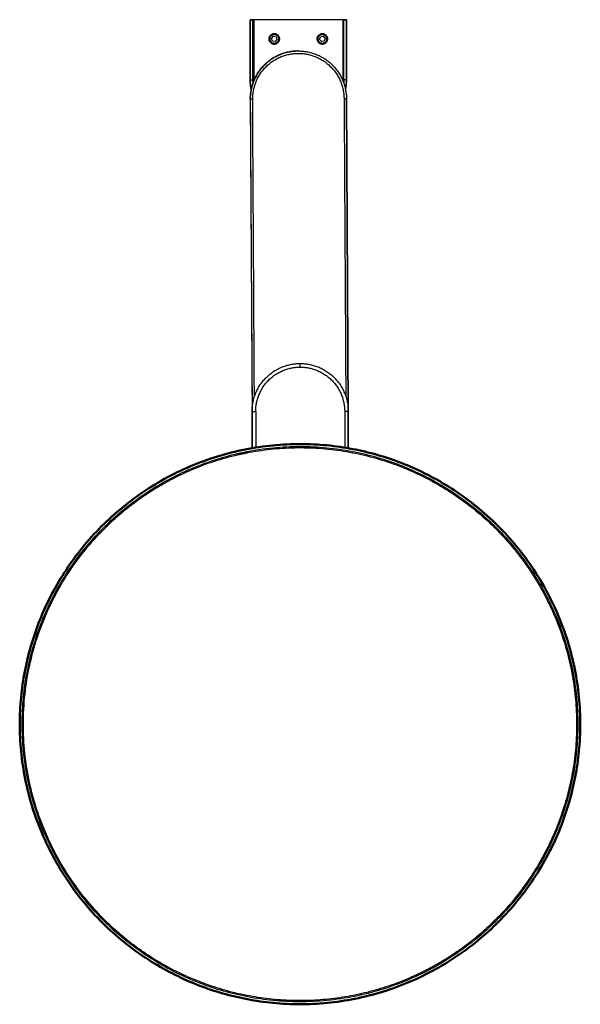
# Model space of a CAD drawing. Header units: millimetres. Extents: x 518 to 751, y 1035 to 1445.
import ezdxf

# ---------------------------------------------------------------- set-up
doc = ezdxf.new("R2010")
doc.units = ezdxf.units.MM
for name, color, linetype in [('Capa 01', 7, 'Continuous'), ('Make2D$Visible$Curvas', 7, 'Continuous'), ('Make2D$Visible$Tangentes', 7, 'Continuous')]:
    doc.layers.add(name, color=color, linetype=linetype)
doc.layers.add('Make2D$Visible$CurvasDeSiluetaDeEscena', color=7, linetype='Continuous', lineweight=50)

msp = doc.modelspace()

# ---------------------------------------------------------------- linework, layer by layer
at = {"layer": 'Capa 01'}
for p, q in [((654.32, 1282.1), (653.56, 1412.1)), ((653.56, 1412.1), (654.32, 1282.1))]:
    msp.add_line(p, q, dxfattribs=at)
for points in [[(613.53, 1444.98, 0), (613.53, 1419.98, 0)], [(653.53, 1444.98, 0), (653.53, 1419.98, 0)]]:
    msp.add_polyline3d(points, close=True, dxfattribs=at)
at = {"layer": 'Make2D$Visible$Curvas', "color": 250, "true_color": 0x363535}
msp.add_lwpolyline([(652.03, 1444.98), (615.03, 1444.98), (614.53, 1444.98)], dxfattribs=at)
at = {"layer": 'Make2D$Visible$Curvas', "color": 250, "lineweight": -3, "true_color": 0x363535}
for points in [[(652.53, 1444.98), (652.03, 1444.98), (615.03, 1444.98), (615.03, 1419.98)], [(613.56, 1411.87), (614.32, 1282), (614.31, 1266.77), (614.32, 1282)], [(652.82, 1281.97), (652.81, 1267)]]:
    msp.add_lwpolyline(points, dxfattribs=at)
for points in [[(624.29, 1437.86), (624.67, 1436.77), (623.91, 1435.89), (622.78, 1436.11), (622.4, 1437.2), (623.16, 1438.07)], [(643.16, 1435.89), (642.4, 1436.77), (642.78, 1437.86), (643.91, 1438.07), (644.67, 1437.2), (644.29, 1436.11)]]:
    msp.add_lwpolyline(points, close=True, dxfattribs=at)
at = {"layer": 'Make2D$Visible$Curvas', "color": 250, "true_color": 0x363535}
for points in [[(623.53, 1439.01, 0), (623.53, 1438.98, 0)], [(643.53, 1439.01, 0), (643.53, 1438.98, 0)], [(623.53, 1434.96, 0), (623.53, 1434.98, 0)], [(643.53, 1434.96, 0), (643.53, 1434.98, 0)], [(654.31, 1266.74, 0), (654.32, 1281.97, 0)]]:
    msp.add_polyline3d(points, close=True, dxfattribs=at)
for points, weights in [([(614.53, 1444.98), (613.53, 1444.98), (613.53, 1444.98)], [1, 0.707106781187, 1]), ([(613.53, 1444.98), (613.53, 1444.98), (614.53, 1444.98)], [1, 0.707106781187, 1]), ([(633.45, 1431.98), (613.45, 1431.87), (613.56, 1411.87)], [1, 0.707106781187, 1]), ([(613.56, 1411.87), (613.45, 1431.87), (633.45, 1431.98)], [1, 0.707106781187, 1]), ([(633.45, 1431.98), (653.45, 1432.1), (653.56, 1412.1)], [1, 0.707106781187, 1]), ([(613.53, 1419.98), (613.53, 1417.93), (613.95, 1415.91)], [1, 0.959140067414, 0.9296804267]), ([(613.95, 1415.91), (613.53, 1417.93), (613.53, 1419.98)], [0.9296804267, 0.959140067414, 1]), ([(653.53, 1419.98), (653.53, 1418), (653.15, 1416.05)], [1, 0.960537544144, 0.931708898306]), ([(653.15, 1416.05), (653.53, 1418), (653.53, 1419.98)], [0.931708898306, 0.960537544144, 1])]:
    msp.add_rational_spline(points, weights, degree=2, dxfattribs=at)
at = {"layer": 'Make2D$Visible$Curvas', "color": 250, "lineweight": -3, "true_color": 0x363535}
for points, weights, knots in [([(623.53, 1434.96), (621.51, 1434.96), (621.51, 1436.98), (621.51, 1439.01), (623.53, 1439.01)], [1, 0.707106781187, 1, 0.707106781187, 1], [6.416519, 6.416519, 6.416519, 7.987315, 7.987315, 9.558111, 9.558111, 9.558111]), ([(623.53, 1439.01), (625.56, 1439.01), (625.56, 1436.98), (625.56, 1434.96), (623.53, 1434.96)], [1, 0.707106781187, 1, 0.707106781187, 1], [3.274926, 3.274926, 3.274926, 4.845722, 4.845722, 6.416519, 6.416519, 6.416519]), ([(643.53, 1434.96), (641.51, 1434.96), (641.51, 1436.98), (641.51, 1439.01), (643.53, 1439.01)], [1, 0.707106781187, 1, 0.707106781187, 1], [6.416519, 6.416519, 6.416519, 7.987315, 7.987315, 9.558111, 9.558111, 9.558111]), ([(643.53, 1439.01), (645.56, 1439.01), (645.56, 1436.98), (645.56, 1434.96), (643.53, 1434.96)], [1, 0.707106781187, 1, 0.707106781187, 1], [3.274926, 3.274926, 3.274926, 4.845722, 4.845722, 6.416519, 6.416519, 6.416519]), ([(522.84, 1182.5), (553.36, 1293.9), (664.75, 1263.38), (776.15, 1232.87), (745.63, 1121.47)], [1, 0.707106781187, 1, 0.707106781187, 1], [4.141593, 4.141593, 4.141593, 5.712389, 5.712389, 7.283185, 7.283185, 7.283185]), ([(608.58, 1264.1), (608.82, 1264.16), (610.65, 1264.54), (612.48, 1264.93), (612.48, 1264.93)], [1, 0.730153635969, 1, 0.730153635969, 1], [8.283185, 8.283185, 8.283185, 9.787684, 9.787684, 11.292184, 11.292184, 11.292184]), ([(745.63, 1121.47), (715.12, 1010.07), (603.72, 1040.59), (492.33, 1071.1), (522.84, 1182.5)], [1, 0.707106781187, 1, 0.707106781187, 1], [7.283185, 7.283185, 7.283185, 8.853982, 8.853982, 10.424778, 10.424778, 10.424778]), ([(744.16, 1118.14), (744.09, 1117.91), (743.51, 1116.13), (742.93, 1114.36), (742.93, 1114.36)], [1, 0.730153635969, 1, 0.730153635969, 1], [8.283185, 8.283185, 8.283185, 9.787684, 9.787684, 11.292184, 11.292184, 11.292184]), ([(549.97, 1073.71), (549.8, 1073.89), (548.56, 1075.28), (547.31, 1076.67), (547.31, 1076.67)], [1, 0.730153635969, 1, 0.730153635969, 1], [8.283185, 8.283185, 8.283185, 9.787684, 9.787684, 11.292184, 11.292184, 11.292184])]:
    msp.add_rational_spline(points, weights, degree=2, knots=knots, dxfattribs=at)
at = {"layer": 'Make2D$Visible$Curvas', "color": 250, "true_color": 0x363535}
for points, weights, knots in [([(623.54, 1438.98), (621.88, 1438.98), (621.57, 1437.36), (621.19, 1435.4), (623.16, 1435.02), (625.12, 1434.64), (625.5, 1436.61), (625.88, 1438.57), (623.91, 1438.95), (623.73, 1438.98), (623.54, 1438.98)], [0.934145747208, 0.744914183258, 1, 0.707106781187, 1, 0.707106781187, 1, 0.707106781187, 1, 0.962192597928, 0.934145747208], [-2.93883, -2.93883, -2.93883, -1.570796, -1.570796, 0, 0, 1.570796, 1.570796, 3.141593, 3.141593, 3.344355, 3.344355, 3.344355]), ([(643.54, 1438.98), (643.35, 1438.98), (643.16, 1438.95), (641.19, 1438.57), (641.57, 1436.61), (641.95, 1434.64), (643.91, 1435.02), (645.88, 1435.4), (645.5, 1437.36), (645.19, 1438.98), (643.54, 1438.98)], [0.934020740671, 0.962108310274, 1, 0.707106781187, 1, 0.707106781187, 1, 0.707106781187, 1, 0.744998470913, 0.934020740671], [-0.203214, -0.203214, -0.203214, 0, 0, 1.570796, 1.570796, 3.141593, 3.141593, 4.712389, 4.712389, 6.079971, 6.079971, 6.079971]), ([(521.88, 1182.76), (552.66, 1295.13), (665.02, 1264.35), (777.38, 1233.57), (746.6, 1121.21)], [1, 0.707106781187, 1, 0.707106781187, 1], [4.141593, 4.141593, 4.141593, 5.712389, 5.712389, 7.283185, 7.283185, 7.283185]), ([(746.6, 1121.21), (715.82, 1008.85), (603.46, 1039.63), (491.1, 1070.4), (521.88, 1182.76)], [1, 0.707106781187, 1, 0.707106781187, 1], [7.283185, 7.283185, 7.283185, 8.853982, 8.853982, 10.424778, 10.424778, 10.424778])]:
    msp.add_rational_spline(points, weights, degree=2, knots=knots, dxfattribs=at)
at = {"layer": 'Make2D$Visible$Curvas', "color": 250, "lineweight": -3, "true_color": 0x363535}
for points, weights in [([(615.03, 1419.98), (615.03, 1419.75), (615.04, 1419.53)], [1, 0.994903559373, 0.989984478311]), ([(614.56, 1411.87), (613.56, 1411.87), (613.56, 1411.87)], [1, 0.707106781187, 1]), ([(614.32, 1282), (614.33, 1302), (634.33, 1301.99)], [1, 0.707106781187, 1]), ([(634.33, 1301.99), (654.33, 1301.97), (654.32, 1281.97)], [1, 0.707106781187, 1]), ([(654.32, 1281.97), (654.32, 1281.97), (652.82, 1281.97)], [1, 0.707106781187, 1]), ([(608.57, 1264.1), (608.57, 1264.1), (608.58, 1264.1)], [1, 0.997803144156, 1]), ([(744.17, 1118.16), (744.17, 1118.16), (744.16, 1118.14)], [1, 0.997803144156, 1])]:
    msp.add_rational_spline(points, weights, degree=2, dxfattribs=at)
at = {"layer": 'Make2D$Visible$Curvas', "color": 7, "lineweight": -3, "true_color": 0xffffff}
for points, weights, knots in [([(582.03, 1254.45), (660.79, 1294.58), (719.83, 1228.79), (729.88, 1217.59), (736.7, 1204.19)], [0.915258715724, 0.758492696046, 1, 0.94861408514, 0.915258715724], [3.417177, 3.417177, 3.417177, 4.712389, 4.712389, 4.987973, 4.987973, 4.987973]), ([(686.45, 1049.52), (607.68, 1009.39), (548.64, 1075.18), (471.84, 1160.78), (557.44, 1237.58)], [0.915258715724, 0.758492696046, 1, 0.707106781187, 1], [6.55877, 6.55877, 6.55877, 7.853982, 7.853982, 9.424778, 9.424778, 9.424778])]:
    msp.add_rational_spline(points, weights, degree=2, knots=knots, dxfattribs=at)
at = {"layer": 'Make2D$Visible$Curvas', "color": 250, "lineweight": -3, "true_color": 0x363535}
for points in [[(608.94, 1264.68), (608.57, 1264.1)], [(608.58, 1264.1), (608.96, 1264.68)], [(608.59, 1264.09), (608.58, 1264.1)], [(612.48, 1264.93), (611.9, 1265.3)], [(612.48, 1264.93), (612.48, 1264.91)], [(744.15, 1118.15), (744.16, 1118.14)], [(744.16, 1118.14), (744.48, 1117.53)], [(744.48, 1117.54), (744.17, 1118.16)], [(742.93, 1114.36), (742.91, 1114.36)], [(743.55, 1114.67), (742.93, 1114.36)], [(547.31, 1076.67), (547.27, 1075.98)], [(547.31, 1076.67), (547.32, 1076.68)], [(549.97, 1073.71), (549.28, 1073.74)], [(549.98, 1073.72), (549.97, 1073.71)]]:
    msp.add_open_spline(points, degree=1, dxfattribs=at)
at = {"layer": 'Make2D$Visible$Curvas', "color": 7, "lineweight": -3, "true_color": 0xffffff}
for points, weights in [([(557.44, 1237.58), (568.63, 1247.62), (582.03, 1254.45)], [1, 0.94861408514, 0.915258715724]), ([(736.7, 1204.19), (776.84, 1125.43), (711.04, 1066.39)], [0.915258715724, 0.758492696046, 1]), ([(711.04, 1066.39), (699.85, 1056.35), (686.45, 1049.52)], [1, 0.94861408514, 0.915258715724])]:
    msp.add_rational_spline(points, weights, degree=2, dxfattribs=at)
at = {"layer": 'Make2D$Visible$CurvasDeSiluetaDeEscena', "color": 250, "true_color": 0x363535}
for points, weights, knots in [([(623.54, 1438.98), (621.88, 1438.98), (621.57, 1437.36), (621.19, 1435.4), (623.16, 1435.02), (625.12, 1434.64), (625.5, 1436.61), (625.88, 1438.57), (623.91, 1438.95), (623.73, 1438.98), (623.54, 1438.98)], [0.934145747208, 0.744914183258, 1, 0.707106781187, 1, 0.707106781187, 1, 0.707106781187, 1, 0.962192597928, 0.934145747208], [-2.93883, -2.93883, -2.93883, -1.570796, -1.570796, 0, 0, 1.570796, 1.570796, 3.141593, 3.141593, 3.344355, 3.344355, 3.344355]), ([(643.54, 1438.98), (643.35, 1438.98), (643.16, 1438.95), (641.19, 1438.57), (641.57, 1436.61), (641.95, 1434.64), (643.91, 1435.02), (645.88, 1435.4), (645.5, 1437.36), (645.19, 1438.98), (643.54, 1438.98)], [0.934020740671, 0.962108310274, 1, 0.707106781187, 1, 0.707106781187, 1, 0.707106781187, 1, 0.744998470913, 0.934020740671], [-0.203214, -0.203214, -0.203214, 0, 0, 1.570796, 1.570796, 3.141593, 3.141593, 4.712389, 4.712389, 6.079971, 6.079971, 6.079971]), ([(521.88, 1182.76), (552.66, 1295.13), (665.02, 1264.35), (777.38, 1233.57), (746.6, 1121.21)], [1, 0.707106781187, 1, 0.707106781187, 1], [4.141593, 4.141593, 4.141593, 5.712389, 5.712389, 7.283185, 7.283185, 7.283185]), ([(746.6, 1121.21), (715.82, 1008.85), (603.46, 1039.63), (491.1, 1070.4), (521.88, 1182.76)], [1, 0.707106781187, 1, 0.707106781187, 1], [7.283185, 7.283185, 7.283185, 8.853982, 8.853982, 10.424778, 10.424778, 10.424778])]:
    msp.add_rational_spline(points, weights, degree=2, knots=knots, dxfattribs=at)
at = {"layer": 'Make2D$Visible$Tangentes', "color": 250, "lineweight": -3, "true_color": 0x363535}
for points in [[(615.03, 1444.98), (614.53, 1444.98), (614.53, 1419.98)], [(652.53, 1444.98), (652.03, 1444.98), (652.03, 1419.98)]]:
    msp.add_lwpolyline(points, dxfattribs=at)
for points in [[(652.53, 1419.98), (652.53, 1444.98)], [(613.56, 1411.87), (614.32, 1282)], [(615.28, 1288.12), (614.56, 1411.87)], [(652.56, 1412.09), (653.28, 1288.34)], [(615.82, 1282), (615.81, 1267.02)]]:
    msp.add_open_spline(points, degree=1, dxfattribs=at)
for points, weights in [([(652.53, 1444.98), (653.53, 1444.98), (653.53, 1444.98)], [1, 0.707106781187, 1]), ([(653.53, 1444.98), (653.53, 1444.98), (652.53, 1444.98)], [1, 0.707106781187, 1]), ([(613.53, 1419.98), (613.53, 1419.98), (614.53, 1419.98)], [1, 0.707106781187, 1]), ([(614.53, 1419.98), (614.53, 1419.17), (614.61, 1418.35)], [1, 0.982498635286, 0.967088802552]), ([(652.03, 1419.98), (652.03, 1419.82), (652.03, 1419.66)], [1, 0.99639794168, 0.992884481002]), ([(652.53, 1419.98), (652.53, 1419.24), (652.48, 1418.49)], [1, 0.98395507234, 0.969668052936]), ([(653.53, 1419.98), (653.53, 1419.98), (652.53, 1419.98)], [1, 0.707106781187, 1]), ([(653.56, 1412.1), (653.56, 1412.1), (652.56, 1412.09)], [1, 0.707106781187, 1]), ([(615.82, 1282), (615.83, 1300.5), (634.33, 1300.49)], [1, 0.707106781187, 1]), ([(634.33, 1300.49), (634.33, 1301.99), (634.33, 1301.99)], [1, 0.707106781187, 1]), ([(634.33, 1300.49), (652.83, 1300.47), (652.82, 1281.97)], [1, 0.707106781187, 1]), ([(614.32, 1282), (614.32, 1282), (615.82, 1282)], [1, 0.707106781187, 1]), ([(522.84, 1182.5), (522.84, 1182.5), (523.32, 1182.37)], [1, 0.707106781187, 1]), ([(745.15, 1121.6), (745.63, 1121.47), (745.63, 1121.47)], [1, 0.707106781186, 1])]:
    msp.add_rational_spline(points, weights, degree=2, dxfattribs=at)
msp.add_rational_spline([(614.56, 1411.87), (614.45, 1430.87), (633.45, 1430.98), (652.45, 1431.09), (652.56, 1412.09)], [1, 0.707106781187, 1, 0.707106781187, 1], degree=2, knots=[3.570796, 3.570796, 3.570796, 5.141593, 5.141593, 6.712389, 6.712389, 6.712389], dxfattribs=at)

doc.saveas('drawing.dxf')
